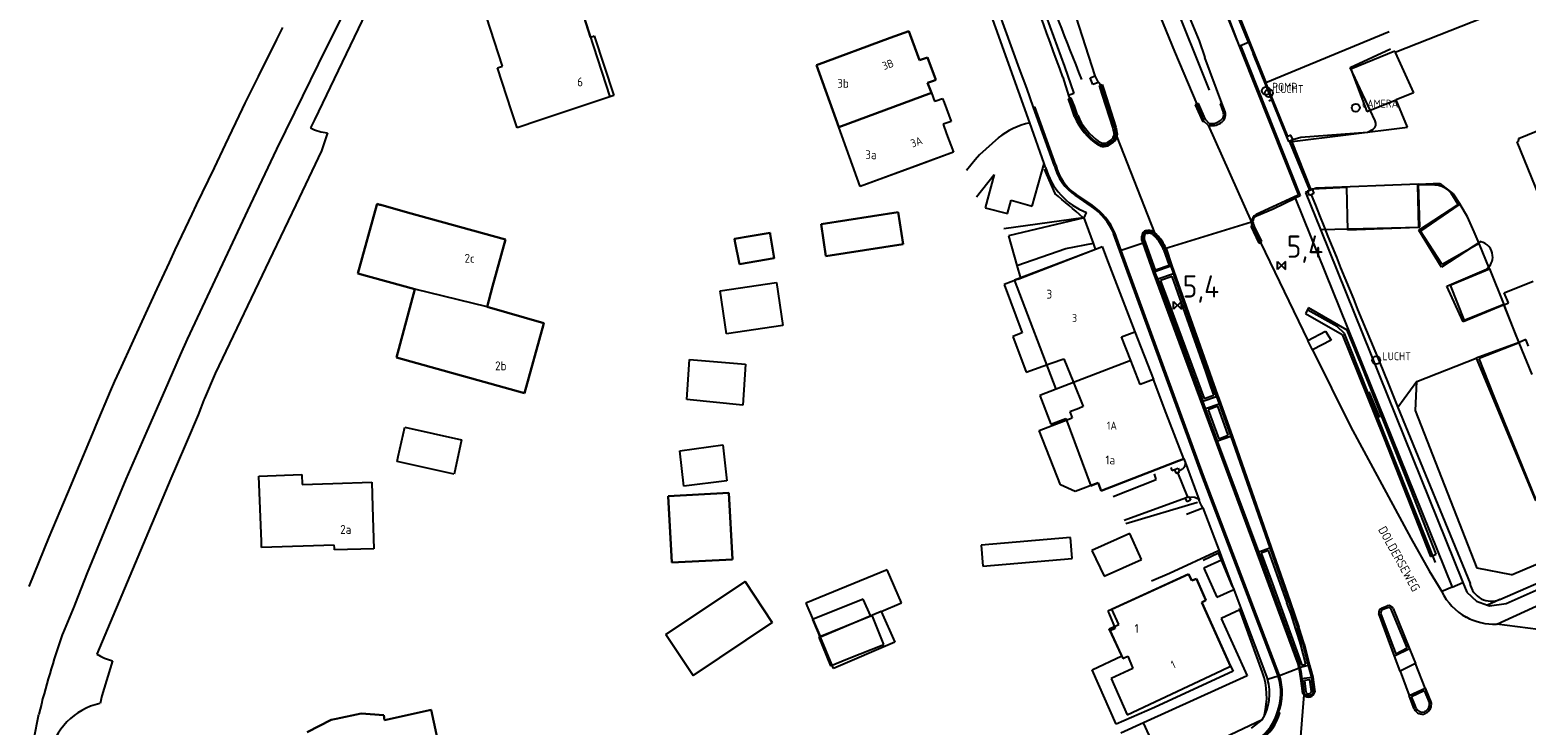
# Model space of a CAD drawing. Extents: x 145741 to 149421, y 457889 to 459999.
# Tile 7 of 84: x 146085 to 146253, y 458442 to 458520. Entities that reach past the tile are written whole.
import ezdxf
from ezdxf.enums import TextEntityAlignment as Align

# ---------------------------------------------------------------- set-up
doc = ezdxf.new("R2010")
doc.units = 0
doc.header["$LTSCALE"] = 4
doc.layers.get('0').update_dxf_attribs({"linetype": 'CONTINUOUS'})
doc.styles.add('ISO', font='ISO')
doc.styles.get("Standard").update_dxf_attribs({"font": 'ISO'})
doc.linetypes.add('HAAG', pattern='A,0.25,-0.25,[151,BLOK.SHX,S=0.25,R=0,X=0,Y=0],-0.25,0.25', length=1)
doc.linetypes.add('RASTER', pattern='A,0.25,-0.25,[150,BLOK.SHX,S=0.25,R=0,X=0,Y=0],-0.25,0.25', length=1)

# ---------------------------------------------------------------- blocks, each defined once
blk = doc.blocks.new('kilometerpaal')
at = {"color": 0}
for p, q in [((-0.44, 0.44), (0.44, -0.44)), ((-0.44, -0.44), (-0.44, 0.44)), ((0.44, 0.44), (-0.44, -0.44)), ((0.44, -0.44), (0.44, 0.44))]:
    blk.add_line(p, q, dxfattribs=at)
at = {"color": 0, "style": 'ISO'}
blk.add_attdef('KILOMETERPAAL', (0.59, 0.87), '', height=2.5, dxfattribs=at)

msp = doc.modelspace()

# ---------------------------------------------------------------- linework, layer by layer
at = {"linetype": 'HAAG'}
for p, q in [((146217.88, 458512.92), (146187.74, 458588.46)), ((146232.25, 458486.32), (146228.95, 458488.18)), ((146233.07, 458485.55), (146232.25, 458486.32)), ((146233.64, 458484.05), (146233.07, 458485.55)), ((146243.3, 458459.81), (146233.64, 458484.05))]:
    msp.add_line(p, q, dxfattribs=at)
at = {"linetype": 'Continuous'}
for p, q in [((146207.08, 458534.05), (146213.96, 458517.26)), ((146126.58, 458529.02), (146117.23, 458509.59)), ((146197.66, 458509.24), (146190.35, 458529.78)), ((146222.26, 458518.3), (146217.72, 458529.51)), ((146265.35, 458527.67), (146238.77, 458517.14)), ((146122.41, 458525.4), (146118.54, 458517.66)), ((146217.95, 458526.42), (146221.23, 458517.86)), ((146146.73, 458523.59), (146150.46, 458512.16)), ((146205.03, 458514.53), (146202.18, 458523.39)), ((146138.39, 458515.61), (146136.58, 458521.16)), ((146199.51, 458521.2), (146201.56, 458515.59)), ((146215.58, 458521.14), (146216.73, 458518.47)), ((146112.97, 458518.62), (146110.89, 458514.44)), ((146113.64, 458519.96), (146112.97, 458518.62)), ((146181.96, 458518.78), (146173.67, 458515.72)), ((146184.07, 458519.56), (146181.96, 458518.78)), ((146184.22, 458519.15), (146184.07, 458519.56)), ((146185.27, 458516.3), (146184.22, 458519.15)), ((146216.73, 458518.47), (146217.37, 458516.6)), ((146118.54, 458517.66), (146114.98, 458510.4)), ((146213.96, 458517.26), (146216.44, 458511.34)), ((146221.23, 458517.86), (146221.35, 458517.94)), ((146221.23, 458517.86), (146221.53, 458517.1)), ((146221.35, 458517.94), (146222.26, 458518.3)), ((146221.35, 458517.94), (146228.09, 458501.02)), ((146221.53, 458517.1), (146227.89, 458501.12)), ((146222.26, 458518.3), (146222.77, 458517.02)), ((146226.57, 458507.66), (146222.77, 458517.02)), ((146238.71, 458517.28), (146233.77, 458515.29)), ((146238.77, 458517.14), (146238.71, 458517.28)), ((146238.77, 458517.14), (146240.8, 458512.61)), ((146137.8, 458515.44), (146138.39, 458515.61)), ((146139.38, 458510.6), (146137.8, 458515.44)), ((146173.67, 458515.72), (146176.19, 458508.74)), ((146185.72, 458516.44), (146185.27, 458516.3)), ((146186.16, 458516.58), (146185.72, 458516.44)), ((146187.1, 458514.07), (146186.16, 458516.58)), ((146201.56, 458515.59), (146202.64, 458512.54)), ((146219.25, 458511.46), (146217.37, 458516.6)), ((146233.77, 458515.29), (146235.56, 458510.51)), ((146110.89, 458514.44), (146109.4, 458511.44)), ((146186.18, 458513.73), (146186.85, 458513.98)), ((146186.61, 458512.6), (146186.18, 458513.73)), ((146186.85, 458513.98), (146187.1, 458514.07)), ((146201.39, 458514.37), (146202.04, 458512.3)), ((146204.47, 458514.3), (146205.03, 458514.53)), ((146204.76, 458513.54), (146204.47, 458514.3)), ((146205.4, 458513.78), (146204.76, 458513.54)), ((146205.4, 458513.78), (146205.03, 458514.53)), ((146205.65, 458513.49), (146205.4, 458513.78)), ((146205.65, 458513.49), (146205.46, 458513.45)), ((146205.46, 458513.45), (146205.77, 458512.47)), ((146207.22, 458508.7), (146205.65, 458513.49)), ((146150.46, 458512.16), (146142.56, 458509.52)), ((146186.61, 458512.6), (146176.19, 458508.74)), ((146186.61, 458512.6), (146186.96, 458511.67)), ((146186.96, 458511.67), (146187.09, 458511.72)), ((146187.09, 458511.72), (146187.85, 458511.99)), ((146187.85, 458511.99), (146188.03, 458511.51)), ((146202.64, 458512.54), (146202.04, 458512.3)), ((146202.04, 458512.3), (146202.14, 458512)), ((146202.34, 458512.03), (146202.14, 458512)), ((146202.14, 458512), (146202.85, 458510.02)), ((146202.69, 458511.12), (146202.34, 458512.03)), ((146205.77, 458512.47), (146207.01, 458508.65)), ((146235.56, 458510.51), (146238.88, 458511.84)), ((146240.8, 458512.61), (146238.88, 458511.84)), ((146240.14, 458508.74), (146238.88, 458511.84)), ((146109.1, 458510.83), (146107.19, 458506.82)), ((146109.4, 458511.44), (146109.1, 458510.83)), ((146114.98, 458510.4), (146112.97, 458506.28)), ((146140.02, 458508.67), (146139.38, 458510.6)), ((146188.03, 458511.51), (146188.82, 458509.4)), ((146198.1, 458510.97), (146198.24, 458511.02)), ((146200.45, 458504.42), (146198.1, 458510.97)), ((146200.59, 458504.46), (146198.24, 458511.02)), ((146203.05, 458510.1), (146202.69, 458511.12)), ((146216.63, 458511.42), (146216.44, 458511.34)), ((146217.25, 458509.42), (146216.44, 458511.34)), ((146217.41, 458509.61), (146216.63, 458511.42)), ((146219.25, 458511.46), (146219.09, 458511.39)), ((146219.09, 458511.39), (146219.43, 458510.44)), ((146219.63, 458510.49), (146219.25, 458511.46)), ((146117.23, 458509.59), (146116.79, 458508.67)), ((146142.56, 458509.52), (146140.02, 458508.67)), ((146178.6, 458502.08), (146176.19, 458508.74)), ((146188.82, 458509.4), (146187.93, 458509.09)), ((146187.93, 458509.09), (146188.32, 458508.01)), ((146199.29, 458504.67), (146197.66, 458509.24)), ((146207.01, 458508.65), (146207.14, 458507.93)), ((146207.36, 458507.96), (146207.22, 458508.7)), ((146217.25, 458509.42), (146217.72, 458508.97)), ((146217.83, 458509.17), (146217.41, 458509.61)), ((146217.72, 458508.97), (146222.6, 458498.07)), ((146226.89, 458507.11), (146240.14, 458508.74)), ((146252.61, 458507.49), (146258.78, 458510.01)), ((146107.19, 458506.82), (146105.94, 458504.18)), ((146118.69, 458508.12), (146118.04, 458506.09)), ((146188.32, 458508.01), (146189.08, 458505.93)), ((146205.41, 458506.88), (146205.66, 458506.76)), ((146205.74, 458506.97), (146205.52, 458507.08)), ((146206.85, 458507.35), (146206.29, 458507)), ((146206.39, 458506.8), (146206.97, 458507.17)), ((146207.36, 458507.96), (146207.47, 458507.67)), ((146207.36, 458507.95), (146207.36, 458507.96)), ((146207.47, 458507.67), (146211.71, 458496.87)), ((146226.78, 458507.15), (146226.57, 458507.66)), ((146226.8, 458507.1), (146226.78, 458507.15)), ((146226.89, 458507.11), (146226.8, 458507.1)), ((146226.89, 458507.11), (146229.14, 458501.66)), ((146252.46, 458507.12), (146252.71, 458507.25)), ((146255.37, 458500), (146252.46, 458507.12)), ((146252.71, 458507.25), (146252.61, 458507.49)), ((146112.97, 458506.28), (146110.02, 458500)), ((146118.04, 458506.09), (146115.14, 458500)), ((146189.08, 458505.93), (146178.6, 458502.08)), ((146105.94, 458504.18), (146103.95, 458500)), ((146199.45, 458504.22), (146199.29, 458504.67)), ((146229.17, 458501.61), (146228.93, 458501.51)), ((146229.17, 458501.61), (146229.14, 458501.66)), ((146229.86, 458501.88), (146229.17, 458501.61)), ((146241.36, 458502.35), (146229.86, 458501.88)), ((146241.36, 458502.35), (146243.02, 458502.42)), ((146241.44, 458500), (146241.36, 458502.35)), ((146243.02, 458502.42), (146243.76, 458502.41)), ((146243.76, 458502.41), (146245.29, 458501.26)), ((146110.02, 458500), (146102.91, 458484.9)), ((146103.95, 458500), (146103.45, 458498.95)), ((146115.14, 458500), (146112.56, 458494.6)), ((146122.12, 458492.3), (146124.26, 458500)), ((146124.26, 458500), (146124.29, 458500.12)), ((146124.29, 458500.12), (146124.59, 458500.03)), ((146124.59, 458500.03), (146124.71, 458500)), ((146124.71, 458500), (146127.71, 458499.17)), ((146204.6, 458499.84), (146202.77, 458501.09)), ((146204.68, 458499.97), (146202.86, 458501.22)), ((146227.45, 458500.92), (146225, 458499.79)), ((146225.04, 458499.58), (146227.52, 458500.75)), ((146227.89, 458501.12), (146227.45, 458500.92)), ((146227.45, 458500.92), (146227.52, 458500.75)), ((146228.09, 458501.02), (146227.52, 458500.75)), ((146227.52, 458500.75), (146245.16, 458457.02)), ((146228.93, 458501.51), (146228.67, 458501.4)), ((146228.67, 458501.4), (146230.35, 458497.23)), ((146241.52, 458497.49), (146241.44, 458500)), ((146245.91, 458500), (146241.61, 458497.06)), ((146245.29, 458501.26), (146246.05, 458500.05)), ((146246.05, 458500.05), (146245.91, 458500)), ((146246.87, 458498.65), (146246.05, 458500.05)), ((146103.45, 458498.95), (146101.55, 458494.95)), ((146127.71, 458499.17), (146138.72, 458496.13)), ((146174.2, 458497.83), (146182.88, 458499.18)), ((146182.88, 458499.18), (146183.44, 458495.61)), ((146203.78, 458498.55), (146204.03, 458499.15)), ((146204.83, 458495.69), (146203.78, 458498.55)), ((146225, 458499.79), (146223.12, 458498.92)), ((146223.18, 458498.79), (146225.04, 458499.58)), ((146247.65, 458496.98), (146246.87, 458498.65)), ((146166.23, 458496.48), (146168.46, 458496.85)), ((146168.46, 458496.85), (146168.49, 458496.71)), ((146168.49, 458496.71), (146168.91, 458494.01)), ((146174.75, 458494.26), (146174.2, 458497.83)), ((146217.02, 458469.6), (146207.1, 458496.79)), ((146207.95, 458494.88), (146207.24, 458496.85)), ((146210.8, 458496.97), (146210.96, 458496.98)), ((146210.82, 458496.83), (146210.97, 458496.83)), ((146211.5, 458496.65), (146211.73, 458496.45)), ((146211.6, 458496.76), (146211.83, 458496.56)), ((146211.71, 458496.87), (146211.83, 458496.56)), ((146222.6, 458498.07), (146212.86, 458495.05)), ((146223.6, 458495.77), (146222.67, 458497.67)), ((146223.75, 458495.88), (146222.89, 458497.66)), ((146230.35, 458497.23), (146241.52, 458497.49)), ((146230.35, 458497.23), (146246.38, 458457.55)), ((146244.03, 458493.31), (146241.61, 458497.06)), ((146248.19, 458495.67), (146247.65, 458496.98)), ((146101.55, 458494.95), (146100.88, 458493.55)), ((146138.72, 458496.13), (146137.27, 458490.85)), ((146164.46, 458496.19), (146166.23, 458496.48)), ((146164.51, 458495.92), (146164.46, 458496.19)), ((146165.02, 458493.36), (146164.51, 458495.92)), ((146183.44, 458495.61), (146174.75, 458494.26)), ((146195.94, 458491.6), (146205.07, 458495.04)), ((146205.07, 458495.04), (146204.83, 458495.69)), ((146205.07, 458495.04), (146205.37, 458495.15)), ((146205.07, 458495.04), (146205.07, 458495.04)), ((146205.37, 458495.15), (146205.8, 458495.32)), ((146205.8, 458495.32), (146206.29, 458494.03)), ((146210.54, 458495.75), (146207.95, 458494.88)), ((146217.16, 458469.65), (146207.95, 458494.88)), ((146210.43, 458496.1), (146210.42, 458496.48)), ((146210.54, 458495.75), (146210.43, 458496.1)), ((146211.73, 458492.47), (146210.54, 458495.75)), ((146210.58, 458496.13), (146210.57, 458496.48)), ((146210.68, 458495.8), (146210.58, 458496.13)), ((146211.82, 458492.66), (146210.68, 458495.8)), ((146212.72, 458495), (146213.33, 458493.21)), ((146212.86, 458495.05), (146213.52, 458493.12)), ((146223.6, 458495.77), (146223.75, 458495.88)), ((146223.6, 458495.77), (146228.93, 458484.77)), ((146248.19, 458495.67), (146244.03, 458493.31)), ((146249.35, 458492.81), (146248.19, 458495.67)), ((146100.88, 458493.55), (146099.51, 458490.57)), ((146112.56, 458494.6), (146106.06, 458481.03)), ((146168.91, 458494.01), (146165.02, 458493.36)), ((146206.29, 458494.03), (146209.47, 458485.74)), ((146213.33, 458493.21), (146211.82, 458492.66)), ((146128.53, 458490.53), (146122.12, 458492.3)), ((146200.65, 458479.27), (146195.94, 458491.6)), ((146213.52, 458493.12), (146211.73, 458492.47)), ((146212.07, 458491.64), (146211.73, 458492.47)), ((146213.84, 458492.26), (146212.07, 458491.64)), ((146212.07, 458491.64), (146217.13, 458477.95)), ((146213.67, 458491.96), (146212.36, 458491.5)), ((146213.52, 458493.12), (146213.84, 458492.26)), ((146217.45, 458481.26), (146213.67, 458491.96)), ((146213.89, 458492.11), (146213.84, 458492.26)), ((146218.67, 458478.48), (146213.89, 458492.11)), ((146244.95, 458490.98), (146249.35, 458492.81)), ((146249.35, 458492.81), (146250.97, 458488.79)), ((146099.51, 458490.57), (146097.81, 458486.88)), ((146126.44, 458482.86), (146128.53, 458490.53)), ((146137.27, 458490.85), (146136.64, 458488.53)), ((146162.86, 458490.35), (146169.2, 458491.28)), ((146163.57, 458485.51), (146162.86, 458490.35)), ((146169.2, 458491.28), (146169.91, 458486.44)), ((146212.36, 458491.5), (146212.52, 458491.07)), ((146212.52, 458491.07), (146212.99, 458489.8)), ((146244.95, 458490.98), (146246.52, 458487.01)), ((146136.64, 458488.53), (146143.01, 458486.72)), ((146212.99, 458489.8), (146217.27, 458478.22)), ((146229.02, 458488.42), (146228.67, 458487.81)), ((146233.36, 458485.92), (146229.02, 458488.42)), ((146250.97, 458488.79), (146246.52, 458487.01)), ((146252.7, 458484.51), (146250.97, 458488.79)), ((146097.81, 458486.88), (146095.48, 458481.79)), ((146142.97, 458486.55), (146140.86, 458478.83)), ((146143.01, 458486.72), (146142.97, 458486.55)), ((146228.67, 458487.81), (146232.81, 458485.43)), ((146102.91, 458484.9), (146102.14, 458483.14)), ((146169.91, 458486.44), (146163.57, 458485.51)), ((146207.98, 458485.19), (146209.47, 458485.74)), ((146209.03, 458482.52), (146207.98, 458485.19)), ((146209.47, 458485.74), (146211.57, 458480.36)), ((146228.93, 458484.77), (146230.92, 458485.8)), ((146231.57, 458484.81), (146229.46, 458483.7)), ((146230.92, 458485.8), (146231.57, 458484.81)), ((146232.81, 458485.43), (146237.47, 458473.8)), ((146234.88, 458482.18), (146233.36, 458485.92)), ((146102.14, 458483.14), (146100.4, 458479.18)), ((146229.46, 458483.7), (146228.93, 458484.77)), ((146229.46, 458483.7), (146233.75, 458475.07)), ((146252.7, 458484.51), (146248.21, 458482.74)), ((146254.15, 458480.93), (146252.7, 458484.51)), ((146095.48, 458481.79), (146094.73, 458480.18)), ((146140.86, 458478.83), (146126.44, 458482.86)), ((146159.09, 458478.14), (146159.4, 458482.64)), ((146159.4, 458482.64), (146165.7, 458482.09)), ((146165.7, 458482.09), (146165.42, 458477.49)), ((146209.03, 458482.52), (146202.58, 458480.05)), ((146210.09, 458479.81), (146209.03, 458482.52)), ((146237.57, 458475.45), (146234.88, 458482.18)), ((146249.9, 458478.45), (146248.21, 458482.74)), ((146094.73, 458480.18), (146094.27, 458479.08)), ((146106.06, 458481.03), (146104.88, 458478.23)), ((146202.58, 458480.05), (146200.65, 458479.27)), ((146211.57, 458480.36), (146210.09, 458479.81)), ((146213.02, 458476.6), (146211.57, 458480.36)), ((146217.84, 458480.14), (146217.45, 458481.26)), ((146218.38, 458478.62), (146217.84, 458480.14)), ((146094.27, 458479.08), (146092.64, 458475.22)), ((146100.4, 458479.18), (146098.39, 458474.57)), ((146104.81, 458478.07), (146104.45, 458477.17)), ((146104.88, 458478.23), (146104.81, 458478.07)), ((146165.42, 458477.49), (146159.09, 458478.14)), ((146200.65, 458479.27), (146198.81, 458478.58)), ((146198.81, 458478.58), (146200.02, 458475.36)), ((146217.13, 458477.95), (146218.67, 458478.48)), ((146217.27, 458478.22), (146218.38, 458478.62)), ((146218.67, 458478.48), (146218.96, 458477.65)), ((146254.65, 458466.74), (146249.9, 458478.45)), ((146104.15, 458476.4), (146102.84, 458473.34)), ((146104.45, 458477.17), (146104.15, 458476.4)), ((146215, 458471.46), (146213.02, 458476.6)), ((146217.44, 458477.12), (146217.13, 458477.95)), ((146217.44, 458477.12), (146218.96, 458477.65)), ((146218.78, 458473.45), (146217.44, 458477.12)), ((146218.82, 458477.37), (146217.73, 458476.96)), ((146217.73, 458476.96), (146218.93, 458473.72)), ((146219.97, 458474.1), (146218.82, 458477.37)), ((146218.96, 458477.65), (146220.27, 458473.97)), ((146092.42, 458474.69), (146090.28, 458469.58)), ((146092.64, 458475.22), (146092.42, 458474.69)), ((146126.66, 458471.71), (146127.38, 458475.01)), ((146127.38, 458475.01), (146133.76, 458473.58)), ((146200.02, 458475.36), (146201.72, 458475.99)), ((146201.72, 458475.99), (146204.55, 458468.42)), ((146233.75, 458475.07), (146240.53, 458462.53)), ((146240.52, 458467.99), (146237.57, 458475.45)), ((146098.39, 458474.57), (146096.03, 458469.15)), ((146102.84, 458473.34), (146101.68, 458470.63)), ((146133.76, 458473.58), (146132.95, 458469.74)), ((146158.33, 458472.37), (146163.16, 458473.01)), ((146163.16, 458473.01), (146163.62, 458468.99)), ((146220.27, 458473.97), (146218.78, 458473.45)), ((146223.43, 458460.99), (146218.78, 458473.45)), ((146218.93, 458473.72), (146219.97, 458474.1)), ((146220.27, 458473.97), (146224.66, 458461.43)), ((146237.47, 458473.8), (146242.73, 458460.47)), ((146126.55, 458471.17), (146126.66, 458471.71)), ((146158.77, 458468.38), (146158.33, 458472.37)), ((146214.39, 458471.22), (146214.9, 458471.42)), ((146214.9, 458471.42), (146215, 458471.46)), ((146215, 458471.46), (146215.15, 458471.08)), ((146251.24, 458455.19), (146288.27, 458471.68)), ((146101.68, 458470.63), (146101.09, 458469.23)), ((146110.97, 458469.49), (146115.8, 458469.7)), ((146115.8, 458469.7), (146115.84, 458468.56)), ((146132.95, 458469.74), (146126.55, 458471.17)), ((146205.69, 458467.86), (146214.39, 458471.22)), ((146214.29, 458469.92), (146214.5, 458470)), ((146214.29, 458469.92), (146215.39, 458467.13)), ((146214.64, 458470.17), (146214.46, 458470.1)), ((146214.5, 458470), (146214.46, 458470.1)), ((146214.68, 458470.2), (146214.64, 458470.17)), ((146214.78, 458470.26), (146214.68, 458470.2)), ((146214.79, 458470.27), (146214.78, 458470.26)), ((146214.91, 458470.38), (146214.79, 458470.27)), ((146214.92, 458470.39), (146214.91, 458470.38)), ((146214.98, 458470.47), (146214.92, 458470.39)), ((146214.99, 458470.48), (146214.98, 458470.47)), ((146215.03, 458470.54), (146214.99, 458470.48)), ((146215.05, 458470.58), (146215.03, 458470.54)), ((146215.09, 458470.69), (146215.05, 458470.58)), ((146215.1, 458470.71), (146215.09, 458470.69)), ((146215.14, 458470.86), (146215.1, 458470.71)), ((146215.15, 458470.89), (146215.14, 458470.86)), ((146215.15, 458471.08), (146215.15, 458470.91)), ((146215.15, 458471.08), (146216.73, 458466.8)), ((146215.15, 458470.91), (146215.15, 458470.89)), ((146225.74, 458447.07), (146217.16, 458469.65)), ((146089.82, 458468.48), (146087.36, 458462.64)), ((146090.28, 458469.58), (146089.82, 458468.48)), ((146101.09, 458469.23), (146092.77, 458449.49)), ((146096.03, 458469.15), (146093.84, 458463.9)), ((146111.26, 458462.16), (146110.97, 458469.49)), ((146115.84, 458468.56), (146119.29, 458468.67)), ((146119.29, 458468.67), (146123.69, 458468.81)), ((146123.69, 458468.81), (146123.77, 458466.06)), ((146163.62, 458468.99), (146158.77, 458468.38)), ((146204.55, 458468.42), (146205.34, 458468.75)), ((146205.34, 458468.75), (146205.69, 458467.86)), ((146225.08, 458448.44), (146217.02, 458469.6)), ((146243.38, 458460.73), (146240.52, 458467.99)), ((146157, 458467.26), (146163.84, 458467.62)), ((146157.4, 458459.78), (146157, 458467.26)), ((146163.84, 458467.62), (146164.24, 458460.14)), ((146215.39, 458467.13), (146215.57, 458467.2)), ((146215.57, 458467.2), (146215.62, 458467.08)), ((146215.62, 458467.08), (146215.79, 458467.14)), ((146215.79, 458467.14), (146215.97, 458467.16)), ((146215.97, 458467.16), (146216.14, 458467.15)), ((146216.14, 458467.15), (146216.23, 458467.14)), ((146216.23, 458467.14), (146216.31, 458467.11)), ((146216.31, 458467.11), (146216.47, 458467.03)), ((146216.47, 458467.03), (146216.62, 458466.93)), ((146216.62, 458466.93), (146216.73, 458466.8)), ((146216.84, 458466.5), (146216.73, 458466.8)), ((146216.96, 458466.2), (146216.84, 458466.5)), ((146123.77, 458466.06), (146123.92, 458461.34)), ((146217.14, 458465.96), (146216.96, 458466.2)), ((146217.14, 458465.96), (146219.04, 458460.91)), ((146093.84, 458463.9), (146091.66, 458458.63)), ((146208.92, 458463.04), (146204.66, 458461.15)), ((146210.23, 458460.12), (146208.92, 458463.04)), ((146087.36, 458462.64), (146085.12, 458457.1)), ((146111.29, 458461.47), (146111.26, 458462.16)), ((146119.45, 458461.76), (146111.29, 458461.47)), ((146119.47, 458461.45), (146119.45, 458461.76)), ((146119.49, 458461.22), (146119.47, 458461.45)), ((146123.92, 458461.34), (146119.49, 458461.22)), ((146202.24, 458462.6), (146192.19, 458461.74)), ((146192.19, 458461.74), (146192.39, 458459.4)), ((146202.44, 458460.25), (146202.24, 458462.6)), ((146223.43, 458460.99), (146224.66, 458461.43)), ((146224.66, 458461.43), (146226.81, 458455.32)), ((146240.53, 458462.53), (146242.59, 458458.87)), ((146164.24, 458460.14), (146157.4, 458459.78)), ((146192.39, 458459.4), (146202.44, 458460.25)), ((146204.66, 458461.15), (146206.05, 458458.27)), ((146206.05, 458458.27), (146210.23, 458460.12)), ((146219.04, 458460.91), (146219.33, 458460.11)), ((146219.33, 458460.11), (146220.47, 458457.1)), ((146227.98, 458448.41), (146223.43, 458460.99)), ((146224.52, 458461.14), (146223.7, 458460.84)), ((146223.7, 458460.84), (146224.82, 458457.82)), ((146226.6, 458455.25), (146224.52, 458461.14)), ((146242.73, 458460.47), (146243.38, 458460.73)), ((146091.66, 458458.63), (146090.34, 458455.17)), ((146181.64, 458458.97), (146172.5, 458455.22)), ((146183.23, 458455.24), (146181.64, 458458.97)), ((146206.89, 458454.55), (146215.51, 458458.47)), ((146215.51, 458458.47), (146215.89, 458457.76)), ((146215.89, 458457.76), (146216.4, 458457.97)), ((146216.4, 458457.97), (146217.47, 458455.55)), ((146242.59, 458458.87), (146244, 458456.52)), ((146250.54, 458455.65), (146257.23, 458458.57)), ((146156.73, 458451.71), (146165.67, 458457.67)), ((146165.67, 458457.67), (146168.71, 458453.03)), ((146220.47, 458457.1), (146220.6, 458456.76)), ((146220.6, 458456.76), (146221.43, 458454.54)), ((146224.82, 458457.82), (146228.19, 458448.47)), ((146245.16, 458457.02), (146244, 458456.52)), ((146245.16, 458457.02), (146246.38, 458457.55)), ((146246.38, 458457.55), (146246.81, 458456.47)), ((146246.81, 458456.47), (146247.9, 458455.45)), ((146250.17, 458452.86), (146259.84, 458457.28)), ((146090.22, 458454.89), (146088.89, 458451.75)), ((146090.34, 458455.17), (146090.22, 458454.89)), ((146172.5, 458455.22), (146174.12, 458451.38)), ((146180.96, 458454.27), (146183.23, 458455.24)), ((146207.68, 458452.82), (146206.89, 458454.55)), ((146217.47, 458455.55), (146217, 458455.29)), ((146217, 458455.29), (146218.2, 458452.65)), ((146221.43, 458454.54), (146224.39, 458446.68)), ((146226.81, 458455.32), (146227.77, 458452.49)), ((146237.21, 458454.66), (146237.86, 458454.91)), ((146237.94, 458454.71), (146237.3, 458454.46)), ((146239.77, 458451.01), (146238.32, 458454.53)), ((146238.52, 458454.61), (146240.38, 458450.07)), ((146247.9, 458455.45), (146249.12, 458455)), ((146250.54, 458455.65), (146249.12, 458455)), ((146249.12, 458455), (146249.35, 458454.91)), ((146249.35, 458454.91), (146251.24, 458455.19)), ((146168.71, 458453.03), (146159.83, 458447.1)), ((146180.96, 458454.27), (146174.12, 458451.38)), ((146180.96, 458454.27), (146182.49, 458450.85)), ((146206.6, 458452.34), (146207.68, 458452.82)), ((146238.68, 458449.27), (146236.91, 458454.06)), ((146237.12, 458454.11), (146238.48, 458450.4)), ((146255.99, 458452.1), (146250.17, 458452.86)), ((146159.83, 458447.1), (146156.73, 458451.71)), ((146175.6, 458447.88), (146174.12, 458451.38)), ((146208.03, 458449.29), (146206.6, 458452.34)), ((146218.2, 458452.65), (146220.25, 458448.13)), ((146182.49, 458450.85), (146175.6, 458447.88)), ((146228.7, 458448.37), (146228.16, 458450.53)), ((146228.37, 458450.59), (146228.96, 458448.22)), ((146238.48, 458450.4), (146238.83, 458449.54)), ((146240.38, 458450.07), (146238.68, 458449.27)), ((146238.83, 458449.54), (146240.1, 458450.19)), ((146240.1, 458450.19), (146239.77, 458451.01)), ((146240.38, 458450.07), (146241.05, 458448.42)), ((146094.53, 458448.74), (146093.31, 458444.79)), ((146204.69, 458447.71), (146208.03, 458449.29)), ((146220.25, 458448.13), (146220.52, 458447.59)), ((146225.6, 458447.03), (146225.08, 458448.44)), ((146225.74, 458447.07), (146228.09, 458447.99)), ((146228.09, 458447.99), (146227.98, 458448.41)), ((146228.96, 458448.22), (146228.09, 458447.99)), ((146228.19, 458447.53), (146228.09, 458447.99)), ((146228.19, 458448.47), (146228.25, 458448.26)), ((146228.25, 458448.26), (146228.7, 458448.37)), ((146228.96, 458448.22), (146229.34, 458446.86)), ((146239.32, 458447.59), (146238.68, 458449.27)), ((146241.05, 458448.42), (146239.32, 458447.59)), ((146242.12, 458445.68), (146241.05, 458448.42)), ((146207.39, 458441.62), (146204.69, 458447.71)), ((146220.52, 458447.59), (146211.71, 458443.49)), ((146224.39, 458446.68), (146225.6, 458447.03)), ((146225.6, 458447.03), (146225.74, 458447.07)), ((146228.31, 458446.7), (146228.19, 458447.53)), ((146228.52, 458446.74), (146228.31, 458446.7)), ((146228.31, 458446.7), (146228.33, 458446.48)), ((146228.33, 458446.48), (146228.49, 458445.14)), ((146229.12, 458446.83), (146228.52, 458446.74)), ((146229.16, 458446.61), (146228.55, 458446.52)), ((146228.55, 458446.52), (146228.71, 458445.2)), ((146229.34, 458446.86), (146229.12, 458446.83)), ((146229.36, 458445.29), (146229.16, 458446.61)), ((146229.37, 458446.64), (146229.34, 458446.86)), ((146229.58, 458445.29), (146229.37, 458446.64)), ((146239.32, 458447.59), (146240.32, 458444.85)), ((146093.31, 458444.79), (146093.12, 458443.94)), ((146228.47, 458444.9), (146227.99, 458438.79)), ((146228.49, 458445.14), (146228.47, 458444.9)), ((146240.32, 458444.85), (146242.12, 458445.68)), ((146240.72, 458443.81), (146240.32, 458444.85)), ((146240.6, 458444.73), (146242, 458445.39)), ((146240.93, 458443.89), (146240.6, 458444.73)), ((146242, 458445.39), (146242.61, 458443.97)), ((146242.12, 458445.68), (146242.82, 458444.03)), ((146085.69, 458439.88), (146086.24, 458442.73)), ((146119.66, 458442.23), (146122.49, 458442.82)), ((146122.49, 458442.82), (146125.02, 458442.63)), ((146125.12, 458442.07), (146130.37, 458443.21)), ((146130.37, 458443.21), (146131.72, 458436.87)), ((146211.71, 458443.49), (146207.39, 458441.62)), ((146240.9, 458443.34), (146240.72, 458443.81)), ((146241.11, 458443.42), (146240.93, 458443.89)), ((146242.2, 458443.09), (146242.04, 458443.02)), ((146242.31, 458442.9), (146242.13, 458442.81)), ((146116.43, 458440.72), (146119.11, 458442.11)), ((146119.11, 458442.11), (146119.66, 458442.23)), ((146125.02, 458442.63), (146125.12, 458442.07)), ((146223.81, 458442.1), (146212.7, 458436.87)), ((146222.6, 458441.18), (146223.81, 458442.1))]:
    msp.add_line(p, q, dxfattribs=at)
for p, q in [((146217.69, 458529.98), (146224.2, 458513.79)), ((146146.73, 458523.59), (146148.25, 458518.86)), ((146138.39, 458515.61), (146136.58, 458521.16)), ((146148.25, 458518.86), (146148.54, 458518.96)), ((146148.54, 458518.96), (146148.69, 458519.01)), ((146148.69, 458519.01), (146150.89, 458512.3)), ((146173.67, 458515.72), (146181.96, 458518.78)), ((146181.96, 458518.78), (146184.07, 458519.56)), ((146184.07, 458519.56), (146184.22, 458519.15)), ((146184.22, 458519.15), (146185.27, 458516.3)), ((146224.2, 458513.79), (146238.09, 458519.5)), ((146233.71, 458515.45), (146238.24, 458517.57)), ((146137.8, 458515.44), (146138.39, 458515.61)), ((146139.38, 458510.6), (146137.8, 458515.44)), ((146176.19, 458508.74), (146173.67, 458515.72)), ((146185.27, 458516.3), (146185.72, 458516.44)), ((146185.72, 458516.44), (146186.16, 458516.58)), ((146186.16, 458516.58), (146187.1, 458514.07)), ((146236.51, 458509.47), (146233.71, 458515.45)), ((146186.85, 458513.98), (146186.18, 458513.73)), ((146186.18, 458513.73), (146186.61, 458512.6)), ((146187.1, 458514.07), (146186.85, 458513.98)), ((146226.68, 458507.71), (146224.2, 458513.79)), ((146150.89, 458512.3), (146142.56, 458509.52)), ((146176.19, 458508.74), (146186.61, 458512.6)), ((146186.61, 458512.6), (146186.96, 458511.67)), ((146186.96, 458511.67), (146187.09, 458511.72)), ((146187.09, 458511.72), (146187.85, 458511.99)), ((146187.85, 458511.99), (146188.03, 458511.51)), ((146140.02, 458508.67), (146139.38, 458510.6)), ((146188.03, 458511.51), (146188.82, 458509.4)), ((146142.56, 458509.52), (146140.02, 458508.67)), ((146178.6, 458502.08), (146176.19, 458508.74)), ((146188.82, 458509.4), (146187.93, 458509.09)), ((146187.93, 458509.09), (146188.32, 458508.01)), ((146235.65, 458508.18), (146236.27, 458508.51)), ((146252.61, 458507.49), (146258.78, 458510.01)), ((146188.32, 458508.01), (146189.08, 458505.93)), ((146194.14, 458507.56), (146192.02, 458505.64)), ((146226.68, 458507.71), (146226.57, 458507.66)), ((146227.03, 458507.86), (146226.68, 458507.71)), ((146226.78, 458507.15), (146226.91, 458507.22)), ((146226.91, 458507.22), (146227.07, 458507.29)), ((146227.23, 458507.36), (146227.03, 458507.86)), ((146227.07, 458507.29), (146227.23, 458507.36)), ((146227.07, 458507.29), (146229.26, 458501.71)), ((146227.23, 458507.36), (146228.14, 458507.64)), ((146228.14, 458507.64), (146235.65, 458508.18)), ((146252.46, 458507.12), (146252.71, 458507.25)), ((146255.37, 458500), (146252.46, 458507.12)), ((146252.71, 458507.25), (146252.61, 458507.49)), ((146189.08, 458505.93), (146185.16, 458504.49)), ((146191.51, 458505.09), (146190.54, 458503.88)), ((146192.02, 458505.64), (146191.51, 458505.09)), ((146185.16, 458504.49), (146178.6, 458502.08)), ((146191.66, 458500.92), (146193.68, 458503.44)), ((146193.68, 458503.44), (146192.65, 458499.68)), ((146197.92, 458499.88), (146199.29, 458504.67)), ((146199.28, 458504.04), (146200.47, 458501.3)), ((146229.09, 458501.64), (146228.9, 458501.57)), ((146229.14, 458501.66), (146229.09, 458501.64)), ((146229.26, 458501.71), (146229.14, 458501.66)), ((146229.41, 458501.77), (146229.26, 458501.71)), ((146233.31, 458501.96), (146229.41, 458501.77)), ((146229.41, 458501.77), (146229.62, 458501.28)), ((146233.45, 458497.17), (146233.31, 458501.96)), ((146243.21, 458502.24), (146241.25, 458502.28)), ((146241.25, 458502.28), (146241.36, 458497.47)), ((146124.26, 458500), (146122.12, 458492.3)), ((146124.29, 458500.12), (146124.26, 458500)), ((146124.59, 458500.03), (146124.29, 458500.12)), ((146124.71, 458500), (146124.59, 458500.03)), ((146127.71, 458499.17), (146124.71, 458500)), ((146195.15, 458499.05), (146195.59, 458500.54)), ((146195.59, 458500.54), (146197.92, 458499.88)), ((146228.93, 458501.51), (146228.9, 458501.57)), ((146229.14, 458501.07), (146228.93, 458501.51)), ((146229.31, 458501.14), (146229.14, 458501.07)), ((146229.62, 458501.28), (146229.31, 458501.14)), ((146241.43, 458497.16), (146245.85, 458500.06)), ((146245.85, 458500.06), (146245.04, 458501.32)), ((146138.72, 458496.13), (146127.71, 458499.17)), ((146182.88, 458499.18), (146174.2, 458497.83)), ((146183.44, 458495.61), (146182.88, 458499.18)), ((146192.65, 458499.68), (146195.15, 458499.05)), ((146203.66, 458498.57), (146194.75, 458497.3)), ((146203.78, 458498.55), (146195.29, 458496.53)), ((146168.46, 458496.85), (146166.23, 458496.48)), ((146168.49, 458496.71), (146168.46, 458496.85)), ((146168.91, 458494.01), (146168.49, 458496.71)), ((146174.2, 458497.83), (146174.75, 458494.26)), ((146241.36, 458497.47), (146233.45, 458497.17)), ((146243.97, 458492.99), (146241.43, 458497.16)), ((146137.27, 458490.85), (146138.72, 458496.13)), ((146166.23, 458496.48), (146164.46, 458496.19)), ((146164.46, 458496.19), (146164.51, 458495.92)), ((146164.51, 458495.92), (146165.02, 458493.36)), ((146174.75, 458494.26), (146183.44, 458495.61)), ((146195.29, 458496.53), (146196.22, 458493.18)), ((146196.22, 458493.18), (146201.71, 458495.09)), ((146196.61, 458491.77), (146205.07, 458495.04)), ((146201.71, 458495.09), (146204.83, 458495.69)), ((146248.39, 458495.88), (146243.97, 458492.99)), ((146165.02, 458493.36), (146168.91, 458494.01)), ((146122.12, 458492.3), (146128.53, 458490.53)), ((146196.36, 458491.67), (146194.78, 458491.05)), ((146196.22, 458493.18), (146196.61, 458491.77)), ((146196.36, 458491.67), (146196.61, 458491.77)), ((146244.55, 458490.88), (146249.02, 458492.77)), ((146128.53, 458490.53), (146126.44, 458482.86)), ((146136.64, 458488.53), (146128.53, 458490.53)), ((146136.64, 458488.53), (146137.27, 458490.85)), ((146162.86, 458490.35), (146169.2, 458491.28)), ((146163.57, 458485.51), (146162.86, 458490.35)), ((146169.2, 458491.28), (146169.91, 458486.44)), ((146194.78, 458491.05), (146196.81, 458485.64)), ((146246.41, 458486.85), (146244.55, 458490.88)), ((146251.02, 458490.13), (146254.29, 458491.44)), ((146251.48, 458488.98), (146251.02, 458490.13)), ((146143.01, 458486.72), (146136.64, 458488.53)), ((146251.01, 458488.78), (146246.41, 458486.85)), ((146251.01, 458488.78), (146251.48, 458488.98)), ((146252.36, 458485.33), (146251.01, 458488.78)), ((146140.86, 458478.83), (146142.97, 458486.55)), ((146142.97, 458486.55), (146143.01, 458486.72)), ((146169.91, 458486.44), (146163.57, 458485.51)), ((146196.81, 458485.64), (146195.75, 458485.22)), ((146195.75, 458485.22), (146197.27, 458481.2)), ((146252.68, 458484.52), (146252.36, 458485.33)), ((146253.44, 458484.86), (146252.68, 458484.52)), ((146253.74, 458484.12), (146253.44, 458484.86)), ((146252.68, 458484.52), (146247.87, 458482.77)), ((146126.44, 458482.86), (146140.86, 458478.83)), ((146197.27, 458481.2), (146200.07, 458482.21)), ((146200.07, 458482.21), (146201.48, 458482.68)), ((146201.48, 458482.68), (146202.58, 458480.05)), ((146209.03, 458482.52), (146202.58, 458480.05)), ((146236.94, 458482.42), (146237.99, 458479.84)), ((146241.18, 458480.15), (146247.87, 458482.77)), ((146247.87, 458482.77), (146254.53, 458466.77)), ((146202.58, 458480.05), (146203.68, 458477.34)), ((146237.99, 458479.84), (146239.06, 458477.24)), ((146241.18, 458480.15), (146239.06, 458477.24)), ((146241.05, 458476.88), (146241.18, 458480.15)), ((146203.17, 458477.13), (146202.19, 458476.73)), ((146202.19, 458476.73), (146202.45, 458476.08)), ((146203.68, 458477.34), (146203.17, 458477.13)), ((146239.06, 458477.24), (146247.17, 458457.42)), ((146247.97, 458459.14), (146241.05, 458476.88)), ((146126.66, 458471.71), (146127.38, 458475.01)), ((146127.38, 458475.01), (146133.76, 458473.58)), ((146198.72, 458474.63), (146202.45, 458476.08)), ((146133.76, 458473.58), (146132.95, 458469.74)), ((146201.13, 458468.52), (146198.72, 458474.63)), ((146251.83, 458458.41), (146289.19, 458474.33)), ((146126.55, 458471.17), (146126.66, 458471.71)), ((146214.9, 458471.42), (146214.39, 458471.22)), ((146215, 458471.46), (146214.9, 458471.42)), ((146110.97, 458469.49), (146115.8, 458469.7)), ((146115.8, 458469.7), (146115.84, 458468.56)), ((146132.95, 458469.74), (146126.55, 458471.17)), ((146214.39, 458471.22), (146205.69, 458467.86)), ((146211.87, 458469.12), (146211.71, 458469.76)), ((146213.53, 458470.46), (146213.63, 458470.13)), ((146213.63, 458470.13), (146213.96, 458470.27)), ((146213.96, 458470.27), (146214.34, 458470.41)), ((146213.96, 458470.27), (146214.11, 458469.85)), ((146214.11, 458469.85), (146214.29, 458469.92)), ((146214.34, 458470.41), (146214.46, 458470.1)), ((146111.26, 458462.16), (146110.97, 458469.49)), ((146115.84, 458468.56), (146119.29, 458468.67)), ((146119.29, 458468.67), (146123.69, 458468.81)), ((146123.69, 458468.81), (146123.77, 458466.06)), ((146202.79, 458467.76), (146201.13, 458468.52)), ((146205.34, 458468.75), (146202.79, 458467.76)), ((146205.69, 458467.86), (146205.34, 458468.75)), ((146207.06, 458467.22), (146211.87, 458469.12)), ((146163.84, 458467.62), (146157, 458467.26)), ((146157, 458467.26), (146157.4, 458459.78)), ((146164.24, 458460.14), (146163.84, 458467.62)), ((146215.17, 458467.04), (146208.29, 458464.51)), ((146216.52, 458466.56), (146208.46, 458464.15)), ((146215.39, 458467.13), (146215.17, 458467.04)), ((146215.35, 458466.62), (146215.17, 458467.04)), ((146215.75, 458466.8), (146215.35, 458466.62)), ((146215.62, 458467.08), (146215.75, 458466.8)), ((146123.77, 458466.06), (146123.92, 458461.34)), ((146215.28, 458465.23), (146217.14, 458465.96)), ((146111.29, 458461.47), (146111.26, 458462.16)), ((146119.45, 458461.76), (146111.29, 458461.47)), ((146119.47, 458461.45), (146119.45, 458461.76)), ((146119.49, 458461.22), (146119.47, 458461.45)), ((146123.92, 458461.34), (146119.49, 458461.22)), ((146202.24, 458462.6), (146192.19, 458461.74)), ((146192.19, 458461.74), (146192.39, 458459.4)), ((146202.44, 458460.25), (146202.24, 458462.6)), ((146157.4, 458459.78), (146164.24, 458460.14)), ((146192.39, 458459.4), (146202.44, 458460.25)), ((146213.38, 458458.6), (146218.9, 458461.14)), ((146218.89, 458460.84), (146217.18, 458460.02)), ((146219.22, 458460.06), (146217.24, 458459.16)), ((146219.04, 458460.91), (146218.89, 458460.84)), ((146219.22, 458460.06), (146218.89, 458460.84)), ((146219.33, 458460.11), (146219.22, 458460.06)), ((146220.47, 458457.1), (146219.22, 458460.06)), ((146215.51, 458458.47), (146210.46, 458456.17)), ((146211.37, 458457.74), (146213.38, 458458.6)), ((146215.89, 458457.76), (146215.51, 458458.47)), ((146216.4, 458457.97), (146215.89, 458457.76)), ((146217.47, 458455.55), (146216.4, 458457.97)), ((146217.24, 458459.16), (146218.72, 458455.91)), ((146251.83, 458458.41), (146247.97, 458459.14)), ((146165.67, 458457.67), (146156.73, 458451.71)), ((146168.71, 458453.03), (146165.67, 458457.67)), ((146218.72, 458455.91), (146220.6, 458456.76)), ((146178.95, 458455.66), (146173.24, 458453.38)), ((146179.78, 458453.76), (146178.95, 458455.66)), ((146210.46, 458456.17), (146206.43, 458454.33)), ((146217, 458455.29), (146217.47, 458455.55)), ((146218.2, 458452.65), (146217, 458455.29)), ((146221.3, 458454.47), (146221.24, 458454.63)), ((146221.43, 458454.54), (146221.3, 458454.47)), ((146159.83, 458447.1), (146168.71, 458453.03)), ((146173.24, 458453.38), (146174.06, 458451.45)), ((146179.78, 458453.76), (146174.06, 458451.45)), ((146180, 458453.77), (146179.78, 458453.76)), ((146181.26, 458450.57), (146180, 458453.77)), ((146206.43, 458454.33), (146206.54, 458454.08)), ((146206.54, 458454.08), (146207.27, 458452.37)), ((146221.3, 458454.47), (146219.18, 458453.51)), ((146219.18, 458453.51), (146222.11, 458447.06)), ((146223.85, 458447.44), (146221.3, 458454.47)), ((146156.73, 458451.71), (146159.83, 458447.1)), ((146174.06, 458451.45), (146173.93, 458451.41)), ((146173.93, 458451.41), (146175.25, 458448.18)), ((146207.27, 458452.37), (146206.72, 458452.11)), ((146206.72, 458452.11), (146208.13, 458448.98)), ((146220.25, 458448.13), (146218.2, 458452.65)), ((146177.18, 458448.95), (146181.26, 458450.57)), ((146175.25, 458448.18), (146177.18, 458448.95)), ((146209.27, 458447.89), (146206.82, 458446.74)), ((146208.13, 458448.98), (146208.3, 458449.06)), ((146208.3, 458449.06), (146208.68, 458449.25)), ((146208.68, 458449.25), (146209.27, 458447.89)), ((146219.23, 458447.65), (146220.25, 458448.13)), ((146206.82, 458446.74), (146208.63, 458442.68)), ((146208.63, 458442.68), (146219.23, 458447.65)), ((146222.11, 458447.06), (146210.46, 458441.77)), ((146122.49, 458442.82), (146119.66, 458442.23)), ((146125.02, 458442.63), (146122.49, 458442.82)), ((146130.37, 458443.21), (146125.12, 458442.07)), ((146131.72, 458436.87), (146130.37, 458443.21)), ((146119.11, 458442.11), (146116.43, 458440.72)), ((146119.66, 458442.23), (146119.11, 458442.11)), ((146125.12, 458442.07), (146125.02, 458442.63)), ((146210.46, 458441.77), (146207.9, 458440.61)), ((146212.7, 458436.87), (146210.46, 458441.77))]:
    msp.add_line(p, q)
at = {"linetype": 'Continuous', "lineweight": -3}
for p, q in [((146205.65, 458513.49), (146205.82, 458513.56)), ((146205.82, 458513.56), (146206, 458513)), ((146202.01, 458511.94), (146202.14, 458512)), ((146202.32, 458511.09), (146202.01, 458511.94)), ((146206, 458513), (146207.36, 458508.74)), ((146202.71, 458509.96), (146202.32, 458511.09)), ((146216.44, 458511.34), (146216.28, 458511.28)), ((146216.28, 458511.28), (146217.12, 458509.36)), ((146207.36, 458508.74), (146207.51, 458507.96)), ((146217.12, 458509.36), (146217.25, 458509.42)), ((146205.61, 458506.62), (146205.33, 458506.75)), ((146207.06, 458507.05), (146206.46, 458506.66)), ((146210.78, 458497.12), (146210.95, 458497.13)), ((146211.7, 458496.87), (146211.71, 458496.87)), ((146211.71, 458496.87), (146211.93, 458496.67)), ((146222.67, 458497.67), (146222.53, 458497.6)), ((146222.53, 458497.6), (146223.42, 458495.7)), ((146210.28, 458496.08), (146210.27, 458496.48)), ((146210.4, 458495.71), (146210.28, 458496.08)), ((146211.59, 458492.42), (146210.4, 458495.71)), ((146213, 458495.1), (146213.66, 458493.17)), ((146223.42, 458495.7), (146223.6, 458495.77)), ((146227.84, 458448.41), (146211.59, 458492.42)), ((146213.66, 458493.17), (146215.98, 458486.56)), ((146215.98, 458486.56), (146218.78, 458478.61)), ((146218.78, 458478.61), (146218.81, 458478.54)), ((146218.81, 458478.54), (146219.11, 458477.7)), ((146235.8, 458478.99), (146237.01, 458476.1)), ((146219.11, 458477.7), (146220.41, 458474.02)), ((146220.41, 458474.02), (146224.8, 458461.48)), ((146224.8, 458461.48), (146226.95, 458455.37)), ((146226.95, 458455.37), (146227.91, 458452.54)), ((146228.52, 458450.63), (146229.11, 458448.25)), ((146228.04, 458447.5), (146227.84, 458448.41)), ((146229.11, 458448.25), (146229.49, 458446.88)), ((146228.18, 458446.47), (146228.04, 458447.5)), ((146228.36, 458445.07), (146228.18, 458446.47)), ((146229.49, 458446.88), (146229.73, 458445.26)), ((146225.65, 458442.94), (146225.8, 458442.9))]:
    msp.add_line(p, q, dxfattribs=at)
for centre in [(146224.22, 458512.84), (146224.56, 458512.58), (146234.33, 458510.94), (146236.62, 458482.54)]:
    msp.add_circle(centre, 0.45)
at = {"linetype": 'Continuous'}
msp.add_circle((146224.65, 458511.74), 0.03, dxfattribs=at)
for centre, radius, start, end in [((90226.84, 436214.61), 60272.77, 21.717994, 21.9117589), ((144899.39, 457995.16), 1422.56, 21.57681, 22.12192), ((146199.66, 458500.46), 9, 102.8541, 127.8984), ((146235.85, 458509.13), 0.745, 304.4705, 27.0331), ((146243.14, 458499.82), 2.42, 62.9753, 88.2162), ((146243.14, 458499.82), 2.42, 38.2616, 63.0041), ((146148.01, 458436.9), 83.06, 47.9345, 50.8273), ((147718.3, 459096.72), 1603.68, 201.80069, 202.52306), ((146247.98, 458494.18), 1.74, 4.9677, 76.4302), ((146247.98, 458494.18), 1.74, 306.3405, 4.9992), ((146249.55, 458457.86), 2.42, 190.3391, 294.2546), ((146216.01, 458444.72), 8.3, 345.5417, 19.1188)]:
    msp.add_arc(centre, radius, start, end)
for centre, radius, start, end in [((144300.49, 457825.96), 2017.47, 19.84891, 21.94831), ((144860.61, 458028.17), 1426.21, 19.93196, 21.27931), ((146209.31, 458512.69), 6.77, 202.492, 235.9566), ((146218.64, 458510.18), 0.837, 294.7501, 18.4082), ((146218.66, 458510.15), 1.02, 295.1271, 19.2218), ((146119.03, 458512.83), 4.72, 241.6995, 265.949), ((146209.3, 458512.68), 6.98, 202.4063, 236.0988), ((146218.13, 458510.65), 1.73, 256.5683, 304.2027), ((146218.12, 458510.66), 1.51, 258.7803, 304.8076), ((146205.97, 458507.91), 1.19, 255.166, 290.9418), ((146205.97, 458507.9), 0.962, 256.3005, 289.8876), ((146206.36, 458507.96), 0.78, 308.3847, 357.6976), ((146206.36, 458507.97), 1.01, 307.8775, 358.9924), ((146206.83, 458506.28), 7.66, 195.595, 248.5653), ((146205.84, 458505.71), 5.54, 193.4679, 236.4259), ((146205.84, 458505.72), 5.4, 193.4916, 236.4664), ((146200.73, 458494.11), 7.06, 22.7732, 55.9615), ((146200.74, 458494.12), 6.9, 22.7412, 56.0192), ((146223.61, 458498.04), 1.01, 119.3332, 178.5019), ((146223.55, 458498.09), 0.79, 117.8781, 212.8802), ((146210.92, 458496.49), 0.501, 103.3495, 180.6756), ((146210.92, 458496.49), 0.353, 105.9269, 180.2796), ((146211.04, 458496.17), 0.813, 46.5081, 95.8752), ((146211.04, 458496.17), 0.664, 46.2903, 96.3236), ((146208.96, 458493.5), 4.2, 21.6526, 46.7726), ((146223.62, 458498.04), 1.02, 178.4568, 201.3957), ((146208.97, 458493.51), 4.03, 21.6511, 46.7803), ((146249.89, 458459.43), 6.58, 206.3184, 241.2823), ((146155.67, 458429.15), 75.57, 16.4358, 20.2084), ((146237.49, 458454.15), 0.587, 118.5255, 188.4968), ((146238.04, 458454.42), 0.525, 22.2004, 109.279), ((146238.04, 458454.42), 0.303, 22.0559, 108.9881), ((146237.49, 458454.15), 0.365, 120.5188, 185.4354), ((146249.89, 458459.44), 6.58, 241.2979, 272.394), ((146189.76, 458417.16), 106.64, 161.0687, 166.1212), ((146193.33, 458440.55), 36.45, 15.9832, 19.1311), ((146095.84, 458454.24), 5.65, 237.1747, 256.664), ((146219.09, 458445.02), 5.55, 328.1613, 17.4319), ((146219.82, 458445.13), 6.08, 339.3832, 18.2062), ((146219.83, 458445.13), 6.22, 339.3565, 18.1769), ((146229.01, 458445.39), 0.579, 205.9335, 350.1355), ((146229.01, 458445.39), 0.359, 211.26, 344.9511), ((146094.79, 458436.58), 7.55, 102.8177, 168.2747), ((146220.49, 458444.32), 5.19, 304.1999, 345.1284), ((146220.49, 458444.32), 5.34, 304.2549, 345.0064), ((146241.78, 458443.69), 0.948, 202.2595, 291.6143), ((146241.78, 458443.69), 0.728, 202.3569, 291.1573), ((146241.71, 458443.85), 0.9, 302.8362, 8.149), ((146241.71, 458443.85), 1.12, 302.0738, 9.6467)]:
    msp.add_arc(centre, radius, start, end, dxfattribs=at)
at = {"linetype": 'RASTER', "lineweight": -3}
msp.add_arc((141506.32, 456676.69), 5043.78, 21.3642, 21.52425, dxfattribs=at)
at = {"linetype": 'Continuous', "lineweight": -3}
for centre, radius, start, end in [((146209.31, 458512.68), 7.14, 202.3944, 236.1728), ((146205.97, 458507.91), 1.34, 254.4601, 291.7063), ((146206.35, 458507.97), 1.16, 307.6727, 345.2031), ((146206.39, 458507.96), 1.13, 344.8719, 359.8614), ((146210.92, 458496.49), 0.651, 101.9743, 180.7927), ((146211.04, 458496.16), 0.969, 46.8333, 95.3874), ((146208.97, 458493.51), 4.33, 21.5552, 46.8642), ((146192.83, 458440.39), 37.12, 16.0003, 19.1024), ((146229.05, 458445.41), 0.774, 206.4763, 221.8267), ((146229.01, 458445.39), 0.729, 222.2467, 350.1127), ((146220.49, 458444.32), 5.49, 304.2527, 344.9924)]:
    msp.add_arc(centre, radius, start, end, dxfattribs=at)

# ---------------------------------------------------------------- block references
for p in [(146225.98, 458493.2), (146214.28, 458488.72)]:
    msp.add_blockref('kilometerpaal', p).add_auto_attribs({'KILOMETERPAAL': '5,4'})

# ---------------------------------------------------------------- texts
at = {"style": 'ISO'}
for s, rotation, p in [('3B', 20.3, (146181.72, 458515.8)), ('3A', 20.1, (146184.93, 458507.09)), ('1', 24.9, (146213.79, 458448.32))]:
    msp.add_text(s, height=0.9, rotation=rotation, dxfattribs=at).set_placement(p, align=Align.MIDDLE_CENTER)
for s, p in [('6', (146146.78, 458513.34)), ('3b', (146176.02, 458513.18)), ('3a', (146179.17, 458505.15)), ('2c', (146134.11, 458493.5)), ('3', (146199.55, 458489.47)), ('2b', (146137.55, 458481.41)), ('1a', (146206.18, 458470.82)), ('2a', (146120.13, 458463.01)), ('1', (146209.46, 458451.87))]:
    msp.add_text(s, height=1).set_placement(p)
for s, p in [('3', (146202.7, 458487.29)), ('1A', (146206.9, 458475.19))]:
    msp.add_text(s, height=0.9, dxfattribs=at).set_placement(p, align=Align.MIDDLE_CENTER)
msp.add_text('DOLDERSEWEG', height=1, rotation=298.9692).set_placement((146236.8, 458463.51))
for tag, p, s in [('POMP', (146224.92, 458512.84), 'pomp'), ('LUCHT', (146225.26, 458512.58), 'lucht'), ('CAMERA', (146235.02, 458510.94), 'camera'), ('LUCHT', (146237.33, 458482.54), 'lucht')]:
    msp.add_attdef(tag, p, s, height=0.9, dxfattribs=at)

doc.saveas('drawing.dxf')
